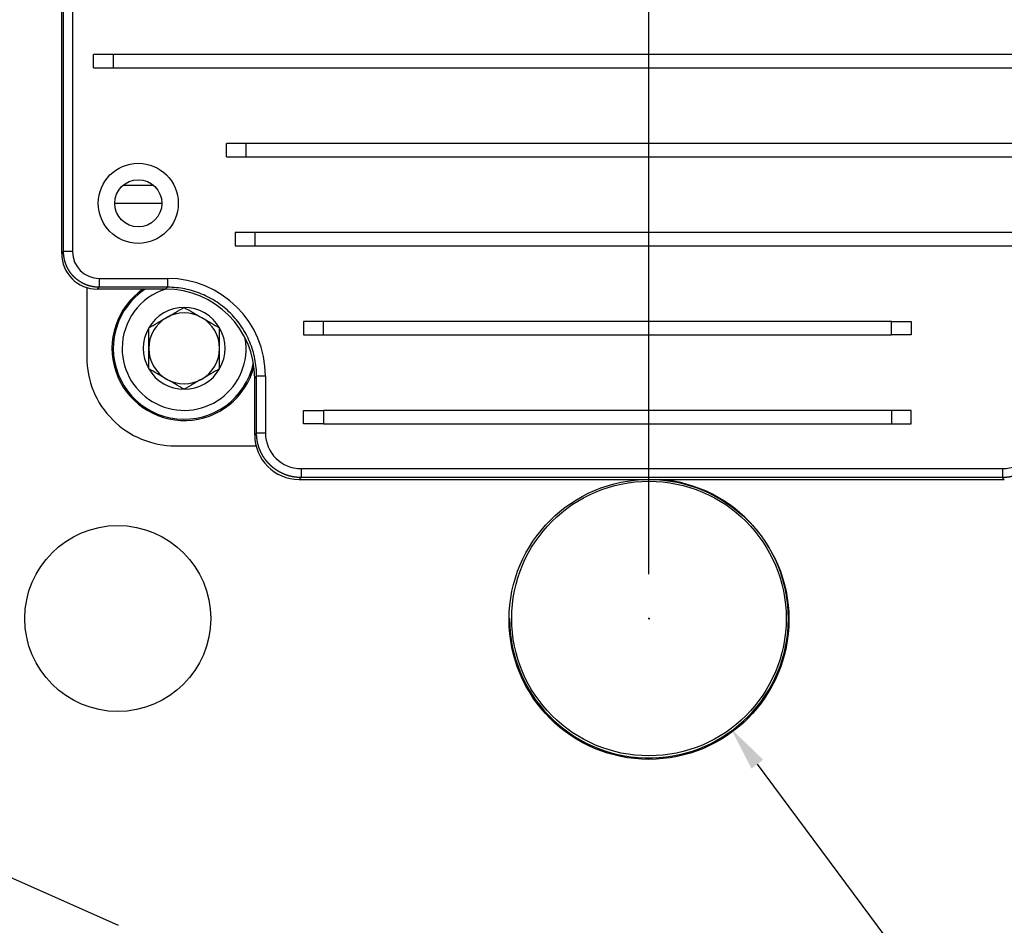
# Model space of a CAD drawing. Header units: millimetres. Extents: x 1088 to 3786, y 72 to 1979.
# Tile 13 of 62: x 2050 to 2161, y 1456 to 1559. Entities that reach past the tile are written whole.
import ezdxf

# ---------------------------------------------------------------- set-up
doc = ezdxf.new("R2010")
doc.units = ezdxf.units.MM
doc.dimstyles.get("Standard").update_dxf_attribs({"dimtxt": 20, "dimasz": 5, "dimexe": 5, "dimexo": 5, "dimgap": 5, "dimtad": 0, "dimtih": 1, "dimtoh": 1, "dimdsep": 46, "dimtxsty": 'Standard', "dimcen": 0.09, "dimadec": 0, "dimazin": 0, "dimtfac": 1, "dimtofl": 0, "dimtmove": 0, "dimatfit": 3, "dimfxl": 0, "dimtolj": 1, "dimtzin": 0, "dimarcsym": 0})

# ---------------------------------------------------------------- blocks, each defined once
blk = doc.blocks.new('*D30')
at = {"color": 0, "lineweight": -2}
for p, q in [((1682.89, 1497.96), (1682.89, 1723.54)), ((2120.89, 1495.96), (2120.89, 1723.54)), ((1687.89, 1718.54), (1870.23, 1718.54)), ((2115.89, 1718.54), (1933.56, 1718.54))]:
    blk.add_line(p, q, dxfattribs=at)
at = {"color": 0, "lineweight": 18}
for points in [[(1687.89, 1719.37), (1687.89, 1717.7), (1682.89, 1718.54)], [(2115.89, 1719.37), (2115.89, 1717.7), (2120.89, 1718.54)]]:
    blk.add_solid(points, dxfattribs=at)
at = {"layer": 'Defpoints', "color": 0, "lineweight": 18}
for p in [(2120.89, 1718.54), (1682.89, 1492.96), (2120.89, 1490.96)]:
    blk.add_point(p, dxfattribs=at)
at = {"color": 0, "lineweight": 18, "insert": (1901.89, 1718.54), "char_height": 20, "attachment_point": 5}
blk.add_mtext('\\A1;438', dxfattribs=at)
blk = doc.blocks.new('*D34')
at = {"color": 0, "lineweight": -2}
for p, q in [((2120.8, 1490.96), (2120.98, 1490.96)), ((2120.89, 1490.87), (2120.89, 1491.05)), ((2179.58, 1412.13), (2133.14, 1474.52)), ((2184.58, 1412.13), (2179.58, 1412.13))]:
    blk.add_line(p, q, dxfattribs=at)
at = {"color": 0, "lineweight": 18}
blk.add_solid([(2133.8, 1475.01), (2132.47, 1474.02), (2130.15, 1478.53)], dxfattribs=at)
at = {"layer": 'Defpoints', "color": 0, "lineweight": 18}
for p in [(2111.64, 1503.39), (2130.15, 1478.53)]:
    blk.add_point(p, dxfattribs=at)
at = {"color": 0, "lineweight": 18, "insert": (2212.92, 1412.13), "char_height": 20, "attachment_point": 5}
blk.add_mtext('\\A1;∅31', dxfattribs=at)
blk = doc.blocks.new('*D35')
at = {"color": 0, "lineweight": -2}
for p, q in [((2177.18, 1559.68), (2328.11, 1559.68)), ((2323.11, 1554.68), (2323.11, 1363.87)), ((2323.11, 1143.06), (2323.11, 1333.87)), ((2093.14, 1138.06), (2328.11, 1138.06))]:
    blk.add_line(p, q, dxfattribs=at)
at = {"color": 0, "lineweight": 18}
for points in [[(2322.28, 1554.68), (2323.94, 1554.68), (2323.11, 1559.68)], [(2322.28, 1143.06), (2323.94, 1143.06), (2323.11, 1138.06)]]:
    blk.add_solid(points, dxfattribs=at)
at = {"layer": 'Defpoints', "color": 0, "lineweight": 18}
for p in [(2172.18, 1559.68), (2088.14, 1138.06), (2323.11, 1138.06)]:
    blk.add_point(p, dxfattribs=at)
at = {"color": 0, "lineweight": 18, "insert": (2323.11, 1348.87), "char_height": 20, "attachment_point": 5}
blk.add_mtext('\\A1;440', dxfattribs=at)

msp = doc.modelspace()

# ---------------------------------------------------------------- linework, layer by layer
for p, q in [((2054.775, 1532.377), (2054.775, 1614.422)), ((2055.78, 1614.422), (2055.78, 1532.377)), ((2054.561, 1532.163), (2054.561, 1586.176)), ((2060.405, 1554.649), (2058.158, 1554.649)), ((2058.158, 1553.141), (2058.158, 1554.649)), ((2182.01, 1554.649), (2060.405, 1554.649)), ((2060.405, 1553.141), (2060.405, 1554.649)), ((2058.158, 1553.141), (2060.405, 1553.141)), ((2060.405, 1553.141), (2182.01, 1553.141)), ((2075.405, 1544.599), (2073.158, 1544.599)), ((2073.158, 1543.091), (2073.158, 1544.599)), ((2182.01, 1544.599), (2075.405, 1544.599)), ((2075.405, 1543.091), (2075.405, 1544.599)), ((2073.158, 1543.091), (2075.405, 1543.091)), ((2075.405, 1543.091), (2182.01, 1543.091)), ((2064.966, 1539.837), (2061.449, 1539.837)), ((2060.545, 1537.837), (2065.871, 1537.837)), ((2076.41, 1534.549), (2074.163, 1534.549)), ((2074.163, 1534.549), (2074.163, 1533.041)), ((2181.005, 1534.549), (2076.41, 1534.549)), ((2076.41, 1533.041), (2076.41, 1534.549)), ((2074.163, 1533.041), (2076.41, 1533.041)), ((2076.41, 1533.041), (2181.005, 1533.041)), ((2054.561, 1532.163), (2054.775, 1532.377)), ((2055.78, 1532.377), (2054.775, 1532.377)), ((2058.795, 1529.362), (2066.525, 1529.362)), ((2058.795, 1529.362), (2058.795, 1528.357)), ((2066.525, 1529.362), (2066.525, 1528.357)), ((2057.393, 1528.322), (2057.393, 1520.459)), ((2058.795, 1528.357), (2058.581, 1528.143)), ((2066.311, 1528.143), (2058.581, 1528.143)), ((2066.525, 1528.357), (2058.795, 1528.357)), ((2066.311, 1528.143), (2066.525, 1528.357)), ((2084.136, 1524.499), (2081.888, 1524.499)), ((2081.888, 1524.499), (2081.888, 1522.991)), ((2148.28, 1524.499), (2084.136, 1524.499)), ((2084.136, 1522.991), (2084.136, 1524.499)), ((2148.28, 1524.499), (2150.527, 1524.499)), ((2148.28, 1522.991), (2148.28, 1524.499)), ((2150.527, 1524.499), (2150.527, 1522.991)), ((2081.888, 1522.991), (2084.136, 1522.991)), ((2084.136, 1522.991), (2148.28, 1522.991)), ((2150.527, 1522.991), (2148.28, 1522.991)), ((2076.574, 1518.307), (2076.361, 1518.093)), ((2076.361, 1511.685), (2076.361, 1518.093)), ((2076.574, 1511.899), (2076.574, 1518.307)), ((2077.579, 1518.307), (2076.574, 1518.307)), ((2077.579, 1518.307), (2077.579, 1511.899)), ((2081.888, 1514.449), (2084.136, 1514.449)), ((2081.888, 1512.941), (2081.888, 1514.449)), ((2148.28, 1514.449), (2084.136, 1514.449)), ((2084.136, 1514.449), (2084.136, 1512.941)), ((2150.527, 1514.449), (2148.28, 1514.449)), ((2148.28, 1514.449), (2148.28, 1512.941)), ((2150.527, 1512.941), (2150.527, 1514.449)), ((2084.136, 1512.941), (2081.888, 1512.941)), ((2084.136, 1512.941), (2148.28, 1512.941)), ((2148.28, 1512.941), (2150.527, 1512.941)), ((2076.361, 1511.685), (2076.574, 1511.899)), ((2077.579, 1511.899), (2076.574, 1511.899)), ((2067.393, 1510.459), (2076.513, 1510.459)), ((2081.599, 1507.879), (2160.816, 1507.879)), ((2081.599, 1507.879), (2081.599, 1506.874)), ((2160.816, 1507.879), (2160.816, 1506.874)), ((2081.599, 1506.874), (2081.386, 1506.66)), ((2081.386, 1506.66), (2161.03, 1506.66)), ((2160.816, 1506.874), (2081.599, 1506.874)), ((2161.03, 1506.66), (2160.816, 1506.874)), ((1978.832, 1492.82), (2060.954, 1456.321))]:
    msp.add_line(p, q)
for centre, radius in [((2063.208, 1537.837), 4.523), ((2063.208, 1537.837), 2.663), ((2120.894, 1490.855), 15.8), ((2120.894, 1490.959), 15.5), ((2060.894, 1490.959), 10.5)]:
    msp.add_circle(centre, radius)
for centre, radius, start, end in [((2068.393, 1521.46), 8.15, 124.91437, 345.29625), ((2068.393, 1521.46), 8, 123.33375, 180), ((2068.393, 1521.46), 7, 107.29125, 180), ((2068.393, 1521.46), 4.619, 90, 150), ((2068.393, 1521.46), 4.619, 30, 90), ((2068.393, 1521.46), 4, 120, 180), ((2068.393, 1521.46), 4, 60, 120), ((2068.393, 1521.46), 4, 0, 60), ((2068.393, 1521.46), 4.619, 150, 210), ((2068.393, 1521.46), 4.619, 330, 30), ((2068.393, 1521.46), 7, 180, 9.21938), ((2068.393, 1521.46), 8, 180, 347.94), ((2068.393, 1521.46), 4, 180, 240), ((2068.393, 1521.46), 4, 300, 0), ((2067.393, 1520.459), 10, 180, 270.00002), ((2068.393, 1521.46), 4.619, 210, 270), ((2068.393, 1521.46), 4.619, 270, 330), ((2068.393, 1521.46), 4, 240, 300), ((2120.894, 1490.959), 15.75, 180, 85.46063)]:
    msp.add_arc(centre, radius, start, end)
for centre, major_axis, start_param, end_param in [((2058.581, 1532.163), (-2.843, -2.843), 5.4977932, 7.0685769), ((2058.795, 1532.377), (-2.132, -2.132), 5.4977932, 7.0685774), ((2066.524, 1518.307), (-7.817, -7.817), 2.3562006, 3.9269847), ((2066.311, 1518.093), (-7.107, -7.107), 2.3562006, 3.9269847), ((2081.386, 1511.685), (3.553, 3.553), 2.3562006, 3.9269844), ((2081.599, 1511.899), (2.843, 2.843), 2.3562006, 3.9269847), ((2160.816, 1511.899), (2.843, -2.843), 5.4977932, 7.0685774)]:
    msp.add_ellipse(centre, major_axis=major_axis, ratio=0.9999878, start_param=start_param, end_param=end_param)
for points, knots in [([(2058.795, 1528.357), (2058.784, 1528.357), (2058.763, 1528.357), (2058.732, 1528.357), (2058.7, 1528.358), (2058.669, 1528.359), (2058.637, 1528.36), (2058.606, 1528.361), (2058.574, 1528.363), (2058.542, 1528.365), (2058.511, 1528.367), (2058.479, 1528.369), (2058.448, 1528.372), (2058.417, 1528.375), (2058.385, 1528.378), (2058.354, 1528.381), (2058.322, 1528.385), (2058.291, 1528.388), (2058.26, 1528.393), (2058.228, 1528.397), (2058.197, 1528.401), (2058.166, 1528.406), (2058.135, 1528.411), (2058.104, 1528.417), (2058.073, 1528.422), (2058.042, 1528.428), (2058.011, 1528.434), (2057.98, 1528.44), (2057.949, 1528.447), (2057.918, 1528.454), (2057.887, 1528.461), (2057.856, 1528.468), (2057.826, 1528.475), (2057.795, 1528.483), (2057.765, 1528.491), (2057.734, 1528.499), (2057.704, 1528.508), (2057.673, 1528.516), (2057.643, 1528.525), (2057.613, 1528.534), (2057.583, 1528.544), (2057.553, 1528.553), (2057.523, 1528.563), (2057.493, 1528.573), (2057.463, 1528.584), (2057.433, 1528.594), (2057.403, 1528.605), (2057.374, 1528.616), (2057.344, 1528.628), (2057.315, 1528.639), (2057.286, 1528.651), (2057.256, 1528.663), (2057.227, 1528.675), (2057.198, 1528.687), (2057.169, 1528.7), (2057.141, 1528.713), (2057.112, 1528.726), (2057.083, 1528.739), (2057.055, 1528.753), (2057.026, 1528.767), (2056.998, 1528.781), (2056.97, 1528.795), (2056.942, 1528.809), (2056.914, 1528.824), (2056.886, 1528.839), (2056.858, 1528.854), (2056.831, 1528.869), (2056.803, 1528.885), (2056.776, 1528.901), (2056.749, 1528.917), (2056.721, 1528.933), (2056.694, 1528.949), (2056.668, 1528.966), (2056.641, 1528.983), (2056.614, 1529), (2056.588, 1529.017), (2056.561, 1529.034), (2056.535, 1529.052), (2056.509, 1529.07), (2056.483, 1529.088), (2056.458, 1529.106), (2056.432, 1529.124), (2056.407, 1529.143), (2056.381, 1529.162), (2056.356, 1529.181), (2056.331, 1529.2), (2056.306, 1529.22), (2056.281, 1529.239), (2056.257, 1529.259), (2056.232, 1529.279), (2056.208, 1529.299), (2056.184, 1529.32), (2056.16, 1529.34), (2056.136, 1529.361), (2056.113, 1529.382), (2056.089, 1529.403), (2056.066, 1529.425), (2056.043, 1529.446), (2056.02, 1529.468), (2055.997, 1529.49), (2055.975, 1529.512), (2055.952, 1529.534), (2055.93, 1529.557), (2055.908, 1529.579), (2055.886, 1529.602), (2055.864, 1529.625), (2055.843, 1529.648), (2055.822, 1529.671), (2055.8, 1529.695), (2055.779, 1529.718), (2055.759, 1529.742), (2055.738, 1529.766), (2055.718, 1529.79), (2055.697, 1529.814), (2055.677, 1529.839), (2055.658, 1529.863), (2055.638, 1529.888), (2055.618, 1529.913), (2055.599, 1529.938), (2055.58, 1529.963), (2055.561, 1529.988), (2055.543, 1530.014), (2055.524, 1530.039), (2055.506, 1530.065), (2055.488, 1530.091), (2055.47, 1530.117), (2055.452, 1530.143), (2055.435, 1530.17), (2055.418, 1530.196), (2055.401, 1530.223), (2055.384, 1530.249), (2055.367, 1530.276), (2055.351, 1530.303), (2055.335, 1530.33), (2055.319, 1530.358), (2055.303, 1530.385), (2055.287, 1530.412), (2055.272, 1530.44), (2055.257, 1530.468), (2055.242, 1530.496), (2055.227, 1530.524), (2055.213, 1530.552), (2055.199, 1530.58), (2055.185, 1530.608), (2055.171, 1530.637), (2055.157, 1530.665), (2055.144, 1530.694), (2055.131, 1530.722), (2055.118, 1530.751), (2055.105, 1530.78), (2055.093, 1530.809), (2055.081, 1530.838), (2055.069, 1530.868), (2055.057, 1530.897), (2055.046, 1530.926), (2055.034, 1530.956), (2055.023, 1530.985), (2055.013, 1531.015), (2055.002, 1531.045), (2054.992, 1531.075), (2054.981, 1531.104), (2054.972, 1531.134), (2054.962, 1531.165), (2054.953, 1531.195), (2054.943, 1531.225), (2054.934, 1531.255), (2054.926, 1531.286), (2054.917, 1531.316), (2054.909, 1531.346), (2054.901, 1531.377), (2054.893, 1531.408), (2054.886, 1531.438), (2054.879, 1531.469), (2054.872, 1531.5), (2054.865, 1531.531), (2054.858, 1531.562), (2054.852, 1531.592), (2054.846, 1531.623), (2054.84, 1531.654), (2054.835, 1531.686), (2054.829, 1531.717), (2054.824, 1531.748), (2054.82, 1531.779), (2054.815, 1531.81), (2054.811, 1531.842), (2054.807, 1531.873), (2054.803, 1531.904), (2054.799, 1531.936), (2054.796, 1531.967), (2054.793, 1531.998), (2054.79, 1532.03), (2054.787, 1532.061), (2054.785, 1532.093), (2054.783, 1532.124), (2054.781, 1532.156), (2054.779, 1532.187), (2054.778, 1532.219), (2054.777, 1532.25), (2054.776, 1532.282), (2054.775, 1532.314), (2054.775, 1532.345), (2054.775, 1532.366), (2054.775, 1532.377)], [0, 0, 0, 0, 0.005, 0.01, 0.015, 0.02, 0.0250001, 0.0300001, 0.0350001, 0.0400001, 0.0450001, 0.0500001, 0.0550001, 0.0600001, 0.0650001, 0.0700001, 0.0750001, 0.0800001, 0.0850001, 0.0900002, 0.0950002, 0.1000002, 0.1050002, 0.1100002, 0.1150002, 0.1200002, 0.1250002, 0.1300002, 0.1350002, 0.1400002, 0.1450002, 0.1500002, 0.1550002, 0.1600002, 0.1650002, 0.1700002, 0.1750002, 0.1800002, 0.1850002, 0.1900002, 0.1950002, 0.2000002, 0.2050002, 0.2100002, 0.2150002, 0.2200002, 0.2250002, 0.2300002, 0.2350002, 0.2400002, 0.2450002, 0.2500002, 0.2550002, 0.2600002, 0.2650002, 0.2700002, 0.2750002, 0.2800002, 0.2850002, 0.2900002, 0.2950002, 0.3000002, 0.3050002, 0.3100002, 0.3150002, 0.3200002, 0.3250002, 0.3300002, 0.3350002, 0.3400002, 0.3450002, 0.3500002, 0.3550002, 0.3600001, 0.3650001, 0.3700001, 0.3750001, 0.3800001, 0.3850001, 0.3900001, 0.3950001, 0.4000001, 0.4050001, 0.4100001, 0.4150001, 0.4200001, 0.4250001, 0.4300001, 0.4350001, 0.4400001, 0.4450001, 0.4500001, 0.4550001, 0.46, 0.465, 0.47, 0.475, 0.48, 0.485, 0.49, 0.495, 0.5, 0.505, 0.51, 0.515, 0.52, 0.525, 0.53, 0.535, 0.54, 0.5449999, 0.5499999, 0.5549999, 0.5599999, 0.5649999, 0.5699999, 0.5749999, 0.5799999, 0.5849999, 0.5899999, 0.5949999, 0.5999999, 0.6049999, 0.6099999, 0.6149999, 0.6199999, 0.6249999, 0.6299999, 0.6349999, 0.6399999, 0.6449998, 0.6499998, 0.6549998, 0.6599998, 0.6649998, 0.6699998, 0.6749998, 0.6799998, 0.6849998, 0.6899998, 0.6949998, 0.6999998, 0.7049998, 0.7099998, 0.7149998, 0.7199998, 0.7249998, 0.7299998, 0.7349998, 0.7399998, 0.7449998, 0.7499998, 0.7549998, 0.7599998, 0.7649998, 0.7699998, 0.7749998, 0.7799998, 0.7849998, 0.7899998, 0.7949998, 0.7999998, 0.8049998, 0.8099998, 0.8149998, 0.8199998, 0.8249998, 0.8299998, 0.8349998, 0.8399998, 0.8449998, 0.8499998, 0.8549998, 0.8599998, 0.8649998, 0.8699998, 0.8749998, 0.8799998, 0.8849998, 0.8899998, 0.8949998, 0.8999998, 0.9049998, 0.9099998, 0.9149999, 0.9199999, 0.9249999, 0.9299999, 0.9349999, 0.9399999, 0.9449999, 0.9499999, 0.9549999, 0.9599999, 0.9649999, 0.9699999, 0.9749999, 0.98, 0.985, 0.99, 0.995, 1, 1, 1, 1]), ([(2076.574, 1518.307), (2076.574, 1518.636), (2076.558, 1518.965), (2076.494, 1519.619), (2076.446, 1519.945), (2076.317, 1520.59), (2076.237, 1520.909), (2076.046, 1521.539), (2075.935, 1521.849), (2075.684, 1522.457), (2075.543, 1522.754), (2075.233, 1523.334), (2075.064, 1523.617), (2074.698, 1524.164), (2074.306, 1524.693), (2073.642, 1525.425), (2072.91, 1526.088), (2072.382, 1526.48), (2071.835, 1526.846), (2071.552, 1527.015), (2070.972, 1527.325), (2070.674, 1527.466), (2070.067, 1527.718), (2069.757, 1527.829), (2069.127, 1528.019), (2068.808, 1528.099), (2068.163, 1528.228), (2067.837, 1528.276), (2067.182, 1528.341), (2066.853, 1528.357), (2066.525, 1528.357)], [0, 0, 0, 0, 0.0625, 0.0625, 0.125, 0.125, 0.1875, 0.1875, 0.25, 0.25, 0.3125, 0.3125, 0.375, 0.375, 0.4375, 0.5, 0.5625, 0.625, 0.625, 0.6875, 0.6875, 0.75, 0.75, 0.8125, 0.8125, 0.875, 0.875, 0.9375, 0.9375, 1, 1, 1, 1]), ([(2064.393, 1523.769), (2064.72, 1523.958), (2065.049, 1524.147), (2065.548, 1524.435), (2065.715, 1524.532), (2066.051, 1524.726), (2066.22, 1524.823), (2066.432, 1524.946), (2066.475, 1524.971), (2066.56, 1525.02), (2066.603, 1525.044), (2066.73, 1525.118), (2066.815, 1525.167), (2067.068, 1525.313), (2067.236, 1525.41), (2067.737, 1525.699), (2068.067, 1525.89), (2068.393, 1526.078)], [0, 0, 0, 0, 0.25, 0.25, 0.375, 0.375, 0.5, 0.5, 0.53125, 0.53125, 0.5625, 0.5625, 0.625, 0.625, 0.75, 0.75, 1, 1, 1, 1]), ([(2068.393, 1526.078), (2068.72, 1525.89), (2069.049, 1525.7), (2069.548, 1525.412), (2069.715, 1525.316), (2070.051, 1525.122), (2070.22, 1525.024), (2070.432, 1524.901), (2070.475, 1524.877), (2070.56, 1524.828), (2070.603, 1524.803), (2070.73, 1524.729), (2070.815, 1524.68), (2071.068, 1524.534), (2071.236, 1524.437), (2071.737, 1524.148), (2072.067, 1523.958), (2072.393, 1523.769)], [0, 0, 0, 0, 0.25, 0.25, 0.375, 0.375, 0.5, 0.5, 0.53125, 0.53125, 0.5625, 0.5625, 0.625, 0.625, 0.75, 0.75, 1, 1, 1, 1]), ([(2064.393, 1519.15), (2064.393, 1519.338), (2064.393, 1519.528), (2064.393, 1519.815), (2064.393, 1519.911), (2064.393, 1520.104), (2064.393, 1520.2), (2064.393, 1520.489), (2064.393, 1520.683), (2064.393, 1521.071), (2064.393, 1521.265), (2064.393, 1521.655), (2064.393, 1521.851), (2064.393, 1522.097), (2064.393, 1522.146), (2064.393, 1522.244), (2064.393, 1522.39), (2064.393, 1522.536), (2064.393, 1522.825), (2064.393, 1523.016), (2064.393, 1523.394), (2064.393, 1523.582), (2064.393, 1523.769)], [0, 0, 0, 0, 0.125, 0.125, 0.1875, 0.1875, 0.25, 0.25, 0.375, 0.375, 0.5, 0.5, 0.625, 0.625, 0.65625, 0.65625, 0.6875, 0.75, 0.75, 0.875, 0.875, 1, 1, 1, 1]), ([(2072.393, 1519.15), (2072.393, 1519.338), (2072.393, 1519.528), (2072.393, 1519.815), (2072.393, 1519.911), (2072.393, 1520.104), (2072.393, 1520.2), (2072.393, 1520.489), (2072.393, 1520.683), (2072.393, 1521.071), (2072.393, 1521.265), (2072.393, 1521.655), (2072.393, 1521.851), (2072.393, 1522.097), (2072.393, 1522.146), (2072.393, 1522.244), (2072.393, 1522.39), (2072.393, 1522.536), (2072.393, 1522.825), (2072.393, 1523.016), (2072.393, 1523.394), (2072.393, 1523.582), (2072.393, 1523.769)], [0, 0, 0, 0, 0.125, 0.125, 0.1875, 0.1875, 0.25, 0.25, 0.375, 0.375, 0.5, 0.5, 0.625, 0.625, 0.65625, 0.65625, 0.6875, 0.75, 0.75, 0.875, 0.875, 1, 1, 1, 1]), ([(2068.393, 1516.841), (2068.067, 1517.029), (2067.738, 1517.219), (2067.239, 1517.507), (2067.072, 1517.604), (2066.736, 1517.798), (2066.567, 1517.895), (2066.355, 1518.018), (2066.312, 1518.042), (2066.227, 1518.092), (2066.184, 1518.116), (2066.057, 1518.19), (2065.972, 1518.239), (2065.719, 1518.385), (2065.551, 1518.482), (2065.05, 1518.771), (2064.72, 1518.961), (2064.393, 1519.15)], [0, 0, 0, 0, 0.25, 0.25, 0.375, 0.375, 0.5, 0.5, 0.53125, 0.53125, 0.5625, 0.5625, 0.625, 0.625, 0.75, 0.75, 1, 1, 1, 1]), ([(2072.393, 1519.15), (2072.067, 1518.962), (2071.738, 1518.772), (2071.239, 1518.484), (2071.072, 1518.387), (2070.736, 1518.193), (2070.567, 1518.096), (2070.355, 1517.973), (2070.312, 1517.949), (2070.227, 1517.899), (2070.184, 1517.875), (2070.057, 1517.801), (2069.972, 1517.752), (2069.719, 1517.606), (2069.551, 1517.509), (2069.05, 1517.22), (2068.72, 1517.03), (2068.393, 1516.841)], [0, 0, 0, 0, 0.25, 0.25, 0.375, 0.375, 0.5, 0.5, 0.53125, 0.53125, 0.5625, 0.5625, 0.625, 0.625, 0.75, 0.75, 1, 1, 1, 1]), ([(2081.599, 1506.874), (2081.587, 1506.874), (2081.563, 1506.874), (2081.527, 1506.874), (2081.49, 1506.875), (2081.454, 1506.876), (2081.418, 1506.877), (2081.381, 1506.878), (2081.345, 1506.88), (2081.309, 1506.882), (2081.272, 1506.884), (2081.236, 1506.887), (2081.2, 1506.89), (2081.163, 1506.893), (2081.127, 1506.896), (2081.091, 1506.9), (2081.055, 1506.903), (2081.019, 1506.907), (2080.983, 1506.912), (2080.947, 1506.916), (2080.911, 1506.921), (2080.874, 1506.926), (2080.839, 1506.932), (2080.803, 1506.937), (2080.767, 1506.943), (2080.731, 1506.949), (2080.695, 1506.956), (2080.659, 1506.962), (2080.624, 1506.969), (2080.588, 1506.977), (2080.552, 1506.984), (2080.517, 1506.992), (2080.481, 1507), (2080.446, 1507.008), (2080.41, 1507.016), (2080.375, 1507.025), (2080.34, 1507.034), (2080.305, 1507.043), (2080.27, 1507.053), (2080.235, 1507.063), (2080.2, 1507.073), (2080.165, 1507.083), (2080.13, 1507.093), (2080.095, 1507.104), (2080.06, 1507.115), (2080.026, 1507.126), (2079.991, 1507.138), (2079.957, 1507.15), (2079.923, 1507.162), (2079.888, 1507.174), (2079.854, 1507.187), (2079.82, 1507.199), (2079.786, 1507.212), (2079.752, 1507.226), (2079.719, 1507.239), (2079.685, 1507.253), (2079.651, 1507.267), (2079.618, 1507.281), (2079.584, 1507.295), (2079.551, 1507.31), (2079.518, 1507.325), (2079.485, 1507.34), (2079.452, 1507.356), (2079.419, 1507.371), (2079.386, 1507.387), (2079.354, 1507.403), (2079.321, 1507.42), (2079.289, 1507.436), (2079.257, 1507.453), (2079.225, 1507.47), (2079.193, 1507.488), (2079.161, 1507.505), (2079.129, 1507.523), (2079.097, 1507.541), (2079.066, 1507.559), (2079.035, 1507.578), (2079.003, 1507.596), (2078.972, 1507.615), (2078.941, 1507.634), (2078.911, 1507.654), (2078.88, 1507.673), (2078.849, 1507.693), (2078.819, 1507.713), (2078.789, 1507.733), (2078.759, 1507.754), (2078.729, 1507.774), (2078.699, 1507.795), (2078.669, 1507.816), (2078.64, 1507.838), (2078.611, 1507.859), (2078.581, 1507.881), (2078.552, 1507.903), (2078.524, 1507.925), (2078.495, 1507.947), (2078.466, 1507.97), (2078.438, 1507.993), (2078.41, 1508.016), (2078.382, 1508.039), (2078.354, 1508.062), (2078.326, 1508.086), (2078.299, 1508.11), (2078.271, 1508.134), (2078.244, 1508.158), (2078.217, 1508.182), (2078.191, 1508.207), (2078.164, 1508.232), (2078.137, 1508.257), (2078.111, 1508.282), (2078.085, 1508.307), (2078.059, 1508.333), (2078.033, 1508.358), (2078.008, 1508.384), (2077.983, 1508.41), (2077.957, 1508.437), (2077.932, 1508.463), (2077.908, 1508.49), (2077.883, 1508.517), (2077.859, 1508.544), (2077.834, 1508.571), (2077.81, 1508.598), (2077.787, 1508.626), (2077.763, 1508.653), (2077.74, 1508.681), (2077.717, 1508.709), (2077.694, 1508.737), (2077.671, 1508.766), (2077.648, 1508.794), (2077.626, 1508.823), (2077.604, 1508.852), (2077.582, 1508.881), (2077.56, 1508.91), (2077.538, 1508.939), (2077.517, 1508.969), (2077.496, 1508.998), (2077.475, 1509.028), (2077.454, 1509.058), (2077.434, 1509.088), (2077.414, 1509.118), (2077.394, 1509.149), (2077.374, 1509.179), (2077.354, 1509.21), (2077.335, 1509.241), (2077.316, 1509.272), (2077.297, 1509.303), (2077.278, 1509.334), (2077.26, 1509.365), (2077.242, 1509.397), (2077.224, 1509.428), (2077.206, 1509.46), (2077.188, 1509.492), (2077.171, 1509.524), (2077.154, 1509.556), (2077.137, 1509.588), (2077.12, 1509.621), (2077.104, 1509.653), (2077.088, 1509.686), (2077.072, 1509.718), (2077.056, 1509.751), (2077.041, 1509.784), (2077.026, 1509.817), (2077.011, 1509.85), (2076.996, 1509.884), (2076.982, 1509.917), (2076.967, 1509.951), (2076.953, 1509.984), (2076.94, 1510.018), (2076.926, 1510.052), (2076.913, 1510.085), (2076.9, 1510.119), (2076.887, 1510.153), (2076.875, 1510.188), (2076.862, 1510.222), (2076.85, 1510.256), (2076.839, 1510.291), (2076.827, 1510.325), (2076.816, 1510.36), (2076.805, 1510.394), (2076.794, 1510.429), (2076.784, 1510.464), (2076.773, 1510.499), (2076.763, 1510.534), (2076.754, 1510.569), (2076.744, 1510.604), (2076.735, 1510.639), (2076.726, 1510.674), (2076.717, 1510.71), (2076.709, 1510.745), (2076.7, 1510.781), (2076.692, 1510.816), (2076.685, 1510.852), (2076.677, 1510.887), (2076.67, 1510.923), (2076.663, 1510.959), (2076.656, 1510.994), (2076.65, 1511.03), (2076.644, 1511.066), (2076.638, 1511.102), (2076.632, 1511.138), (2076.627, 1511.174), (2076.622, 1511.21), (2076.617, 1511.246), (2076.612, 1511.282), (2076.608, 1511.318), (2076.604, 1511.354), (2076.6, 1511.39), (2076.597, 1511.427), (2076.593, 1511.463), (2076.59, 1511.499), (2076.588, 1511.535), (2076.585, 1511.572), (2076.583, 1511.608), (2076.581, 1511.644), (2076.579, 1511.681), (2076.578, 1511.717), (2076.577, 1511.753), (2076.576, 1511.79), (2076.575, 1511.826), (2076.575, 1511.862), (2076.574, 1511.887), (2076.574, 1511.899)], [0, 0, 0, 0, 0.0046082, 0.0092163, 0.0138245, 0.0184326, 0.0230408, 0.027649, 0.0322571, 0.0368653, 0.0414734, 0.0460816, 0.0506898, 0.0552979, 0.0599061, 0.0645143, 0.0691225, 0.0737306, 0.0783388, 0.082947, 0.0875552, 0.0921633, 0.0967715, 0.1013797, 0.1059879, 0.1105961, 0.1152042, 0.1198124, 0.1244206, 0.1290288, 0.133637, 0.1382452, 0.1428534, 0.1474615, 0.1520697, 0.1566779, 0.1612861, 0.1658943, 0.1705025, 0.1751107, 0.1797189, 0.1843271, 0.1889353, 0.1935435, 0.1981517, 0.2027599, 0.2073681, 0.2119763, 0.2165845, 0.2211928, 0.225801, 0.2304092, 0.2350174, 0.2396256, 0.2442338, 0.248842, 0.2534503, 0.2580585, 0.2626667, 0.2672749, 0.2718831, 0.2764914, 0.2810996, 0.2857078, 0.2903161, 0.2949243, 0.2995325, 0.3041407, 0.308749, 0.3133572, 0.3179654, 0.3225737, 0.3271819, 0.3317902, 0.3363984, 0.3410066, 0.3456149, 0.3502231, 0.3548314, 0.3594396, 0.3640479, 0.3686561, 0.3732644, 0.3778726, 0.3824809, 0.3870891, 0.3916974, 0.3963056, 0.4009139, 0.4055222, 0.4101304, 0.4147387, 0.419347, 0.4239552, 0.4285635, 0.4331718, 0.43778, 0.4423883, 0.4469966, 0.4516048, 0.4562131, 0.4608214, 0.4654297, 0.470038, 0.4746462, 0.4792545, 0.4838628, 0.4884711, 0.4930794, 0.4976877, 0.5022959, 0.5069042, 0.5115125, 0.5161208, 0.5207291, 0.5253374, 0.5299457, 0.534554, 0.5391623, 0.5437706, 0.5483789, 0.5529872, 0.5575955, 0.5622038, 0.5668121, 0.5714205, 0.5760288, 0.5806371, 0.5852454, 0.5898537, 0.594462, 0.5990703, 0.6036787, 0.608287, 0.6128953, 0.6175036, 0.622112, 0.6267203, 0.6313286, 0.6359369, 0.6405453, 0.6451536, 0.6497619, 0.6543703, 0.6589786, 0.663587, 0.6681953, 0.6728036, 0.677412, 0.6820203, 0.6866287, 0.691237, 0.6958454, 0.7004537, 0.7050621, 0.7096704, 0.7142788, 0.7188872, 0.7234955, 0.7281039, 0.7327122, 0.7373206, 0.741929, 0.7465373, 0.7511457, 0.7557541, 0.7603624, 0.7649708, 0.7695792, 0.7741876, 0.7787959, 0.7834043, 0.7880127, 0.7926211, 0.7972295, 0.8018379, 0.8064462, 0.8110546, 0.815663, 0.8202714, 0.8248798, 0.8294882, 0.8340966, 0.838705, 0.8433134, 0.8479218, 0.8525302, 0.8571386, 0.861747, 0.8663554, 0.8709638, 0.8755723, 0.8801807, 0.8847891, 0.8893975, 0.8940059, 0.8986143, 0.9032228, 0.9078312, 0.9124396, 0.917048, 0.9216565, 0.9262649, 0.9308733, 0.9354818, 0.9400902, 0.9446986, 0.9493071, 0.9539155, 0.9585239, 0.9631324, 0.9677408, 0.9723493, 0.9769577, 0.9815662, 0.9861746, 0.9907831, 0.9953915, 1, 1, 1, 1]), ([(2165.841, 1511.899), (2165.841, 1511.887), (2165.841, 1511.862), (2165.84, 1511.826), (2165.84, 1511.79), (2165.839, 1511.753), (2165.838, 1511.717), (2165.836, 1511.681), (2165.835, 1511.644), (2165.833, 1511.608), (2165.83, 1511.572), (2165.828, 1511.535), (2165.825, 1511.499), (2165.822, 1511.463), (2165.819, 1511.427), (2165.815, 1511.39), (2165.811, 1511.354), (2165.807, 1511.318), (2165.803, 1511.282), (2165.798, 1511.246), (2165.794, 1511.21), (2165.788, 1511.174), (2165.783, 1511.138), (2165.777, 1511.102), (2165.771, 1511.066), (2165.765, 1511.03), (2165.759, 1510.994), (2165.752, 1510.959), (2165.745, 1510.923), (2165.738, 1510.887), (2165.731, 1510.852), (2165.723, 1510.816), (2165.715, 1510.781), (2165.707, 1510.745), (2165.698, 1510.71), (2165.69, 1510.674), (2165.681, 1510.639), (2165.671, 1510.604), (2165.662, 1510.569), (2165.652, 1510.534), (2165.642, 1510.499), (2165.632, 1510.464), (2165.621, 1510.429), (2165.611, 1510.394), (2165.599, 1510.36), (2165.588, 1510.325), (2165.577, 1510.291), (2165.565, 1510.256), (2165.553, 1510.222), (2165.541, 1510.188), (2165.528, 1510.154), (2165.515, 1510.12), (2165.502, 1510.086), (2165.489, 1510.052), (2165.476, 1510.018), (2165.462, 1509.984), (2165.448, 1509.951), (2165.434, 1509.917), (2165.419, 1509.884), (2165.405, 1509.851), (2165.39, 1509.817), (2165.374, 1509.784), (2165.359, 1509.751), (2165.343, 1509.719), (2165.327, 1509.686), (2165.311, 1509.653), (2165.295, 1509.621), (2165.278, 1509.588), (2165.261, 1509.556), (2165.244, 1509.524), (2165.227, 1509.492), (2165.21, 1509.46), (2165.192, 1509.428), (2165.174, 1509.397), (2165.156, 1509.365), (2165.137, 1509.334), (2165.118, 1509.303), (2165.1, 1509.272), (2165.08, 1509.241), (2165.061, 1509.21), (2165.041, 1509.179), (2165.022, 1509.149), (2165.002, 1509.118), (2164.981, 1509.088), (2164.961, 1509.058), (2164.94, 1509.028), (2164.919, 1508.998), (2164.898, 1508.969), (2164.877, 1508.939), (2164.855, 1508.91), (2164.834, 1508.881), (2164.812, 1508.852), (2164.79, 1508.823), (2164.767, 1508.794), (2164.745, 1508.766), (2164.722, 1508.737), (2164.699, 1508.709), (2164.676, 1508.681), (2164.652, 1508.653), (2164.629, 1508.626), (2164.605, 1508.598), (2164.581, 1508.571), (2164.557, 1508.544), (2164.532, 1508.517), (2164.508, 1508.49), (2164.483, 1508.463), (2164.458, 1508.437), (2164.433, 1508.41), (2164.408, 1508.384), (2164.382, 1508.358), (2164.356, 1508.333), (2164.33, 1508.307), (2164.304, 1508.282), (2164.278, 1508.257), (2164.252, 1508.232), (2164.225, 1508.207), (2164.198, 1508.182), (2164.171, 1508.158), (2164.144, 1508.134), (2164.117, 1508.11), (2164.089, 1508.086), (2164.061, 1508.062), (2164.034, 1508.039), (2164.006, 1508.016), (2163.977, 1507.993), (2163.949, 1507.97), (2163.921, 1507.948), (2163.892, 1507.925), (2163.863, 1507.903), (2163.834, 1507.881), (2163.805, 1507.859), (2163.775, 1507.838), (2163.746, 1507.816), (2163.716, 1507.795), (2163.687, 1507.774), (2163.657, 1507.754), (2163.627, 1507.733), (2163.596, 1507.713), (2163.566, 1507.693), (2163.535, 1507.673), (2163.505, 1507.654), (2163.474, 1507.634), (2163.443, 1507.615), (2163.412, 1507.596), (2163.381, 1507.578), (2163.349, 1507.559), (2163.318, 1507.541), (2163.286, 1507.523), (2163.255, 1507.505), (2163.223, 1507.488), (2163.191, 1507.47), (2163.159, 1507.453), (2163.126, 1507.436), (2163.094, 1507.42), (2163.062, 1507.403), (2163.029, 1507.387), (2162.996, 1507.371), (2162.963, 1507.356), (2162.93, 1507.34), (2162.897, 1507.325), (2162.864, 1507.31), (2162.831, 1507.295), (2162.798, 1507.281), (2162.764, 1507.267), (2162.731, 1507.253), (2162.697, 1507.239), (2162.663, 1507.226), (2162.629, 1507.212), (2162.595, 1507.199), (2162.561, 1507.187), (2162.527, 1507.174), (2162.493, 1507.162), (2162.458, 1507.15), (2162.424, 1507.138), (2162.39, 1507.126), (2162.355, 1507.115), (2162.32, 1507.104), (2162.286, 1507.093), (2162.251, 1507.083), (2162.216, 1507.073), (2162.181, 1507.063), (2162.146, 1507.053), (2162.111, 1507.043), (2162.076, 1507.034), (2162.04, 1507.025), (2162.005, 1507.016), (2161.97, 1507.008), (2161.934, 1507), (2161.899, 1506.992), (2161.863, 1506.984), (2161.827, 1506.977), (2161.792, 1506.969), (2161.756, 1506.962), (2161.72, 1506.956), (2161.685, 1506.949), (2161.649, 1506.943), (2161.613, 1506.937), (2161.577, 1506.932), (2161.541, 1506.926), (2161.505, 1506.921), (2161.469, 1506.916), (2161.433, 1506.912), (2161.397, 1506.907), (2161.361, 1506.903), (2161.324, 1506.9), (2161.288, 1506.896), (2161.252, 1506.893), (2161.216, 1506.89), (2161.179, 1506.887), (2161.143, 1506.884), (2161.107, 1506.882), (2161.07, 1506.88), (2161.034, 1506.878), (2160.998, 1506.877), (2160.961, 1506.876), (2160.925, 1506.875), (2160.889, 1506.874), (2160.852, 1506.874), (2160.828, 1506.874), (2160.816, 1506.874)], [0, 0, 0, 0, 0.0046082, 0.0092163, 0.0138245, 0.0184326, 0.0230408, 0.027649, 0.0322571, 0.0368653, 0.0414734, 0.0460816, 0.0506898, 0.0552979, 0.0599061, 0.0645143, 0.0691225, 0.0737306, 0.0783388, 0.082947, 0.0875552, 0.0921633, 0.0967715, 0.1013797, 0.1059879, 0.1105961, 0.1152042, 0.1198124, 0.1244206, 0.1290288, 0.133637, 0.1382452, 0.1428534, 0.1474615, 0.1520697, 0.1566779, 0.1612861, 0.1658943, 0.1705025, 0.1751107, 0.1797189, 0.1843271, 0.1889353, 0.1935435, 0.1981517, 0.2027599, 0.2073681, 0.2119763, 0.2165845, 0.2211928, 0.225801, 0.2304092, 0.2350174, 0.2396256, 0.2442338, 0.248842, 0.2534503, 0.2580585, 0.2626667, 0.2672749, 0.2718831, 0.2764914, 0.2810996, 0.2857078, 0.290316, 0.2949243, 0.2995325, 0.3041407, 0.308749, 0.3133572, 0.3179654, 0.3225737, 0.3271819, 0.3317902, 0.3363984, 0.3410066, 0.3456149, 0.3502231, 0.3548314, 0.3594396, 0.3640479, 0.3686561, 0.3732644, 0.3778726, 0.3824809, 0.3870891, 0.3916974, 0.3963056, 0.4009139, 0.4055222, 0.4101304, 0.4147387, 0.419347, 0.4239552, 0.4285635, 0.4331718, 0.43778, 0.4423883, 0.4469966, 0.4516048, 0.4562131, 0.4608214, 0.4654297, 0.470038, 0.4746462, 0.4792545, 0.4838628, 0.4884711, 0.4930794, 0.4976877, 0.5022959, 0.5069042, 0.5115125, 0.5161208, 0.5207291, 0.5253374, 0.5299457, 0.534554, 0.5391623, 0.5437706, 0.5483789, 0.5529872, 0.5575955, 0.5622038, 0.5668121, 0.5714205, 0.5760288, 0.5806371, 0.5852454, 0.5898537, 0.594462, 0.5990703, 0.6036787, 0.608287, 0.6128953, 0.6175036, 0.622112, 0.6267203, 0.6313286, 0.6359369, 0.6405453, 0.6451536, 0.6497619, 0.6543703, 0.6589786, 0.663587, 0.6681953, 0.6728036, 0.677412, 0.6820203, 0.6866287, 0.691237, 0.6958454, 0.7004537, 0.7050621, 0.7096704, 0.7142788, 0.7188872, 0.7234955, 0.7281039, 0.7327122, 0.7373206, 0.741929, 0.7465373, 0.7511457, 0.7557541, 0.7603624, 0.7649708, 0.7695792, 0.7741876, 0.7787959, 0.7834043, 0.7880127, 0.7926211, 0.7972295, 0.8018379, 0.8064462, 0.8110546, 0.815663, 0.8202714, 0.8248798, 0.8294882, 0.8340966, 0.838705, 0.8433134, 0.8479218, 0.8525302, 0.8571386, 0.861747, 0.8663554, 0.8709638, 0.8755723, 0.8801807, 0.8847891, 0.8893975, 0.8940059, 0.8986143, 0.9032228, 0.9078312, 0.9124396, 0.917048, 0.9216565, 0.9262649, 0.9308733, 0.9354818, 0.9400902, 0.9446986, 0.9493071, 0.9539155, 0.9585239, 0.9631324, 0.9677408, 0.9723493, 0.9769577, 0.9815662, 0.9861746, 0.9907831, 0.9953915, 1, 1, 1, 1])]:
    msp.add_open_spline(points, degree=3, knots=knots)

# ---------------------------------------------------------------- dimensions: what is measured, and where the dimension line sits
at = {"lineweight": 18}
dim = msp.add_linear_dim(base=(2120.894, 1718.538), p1=(1682.894, 1492.959), p2=(2120.894, 1490.959), dimstyle='Standard', dxfattribs=at)
dim.commit()
dim.dimension.update_dxf_attribs({"geometry": '*D30', "text_midpoint": (1901.894, 1718.538)})
dim = msp.add_linear_dim(base=(2323.111, 1138.059), p1=(2172.183, 1559.679), p2=(2088.144, 1138.059), angle=90, text='440', dimstyle='Standard', dxfattribs=at)
dim.commit()
dim.dimension.update_dxf_attribs({"geometry": '*D35', "text_midpoint": (2323.111, 1348.869)})
dim = msp.add_diameter_dim_2p(p1=(2111.637, 1503.392), p2=(2130.15, 1478.527), dimstyle='Standard', dxfattribs=at)
dim.commit()
dim.dimension.update_dxf_attribs({"geometry": '*D34', "text_midpoint": (2212.918, 1412.13), "dimtype": 163})

doc.saveas('drawing.dxf')
